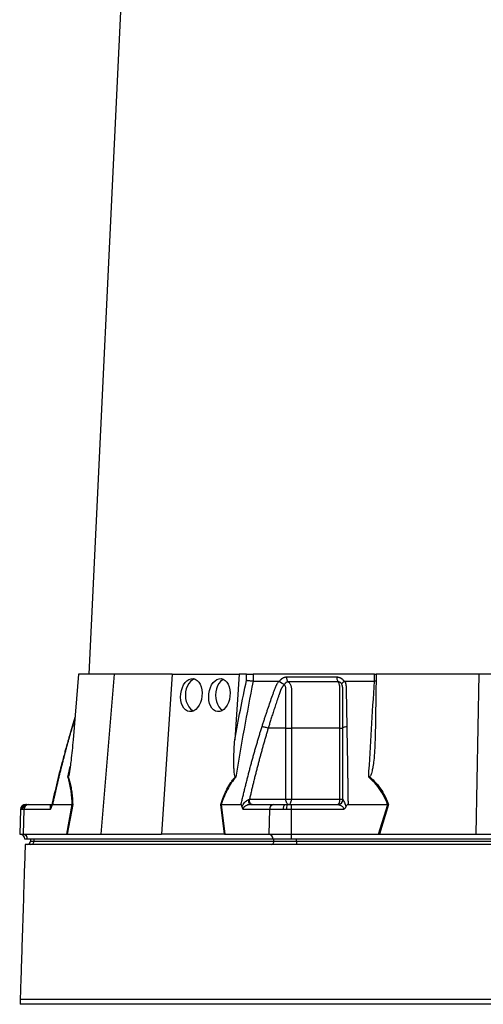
# Model space of a CAD drawing. Extents: x 4372 to 5787, y 2580 to 6388.
# Tile 3 of 7: x 4532 to 5066, y 3350 to 4484. Entities that reach past the tile are written whole.
import ezdxf

# ---------------------------------------------------------------- set-up
doc = ezdxf.new("R2010")
doc.units = 0
doc.header["$LTSCALE"] = 10
doc.header["$MEASUREMENT"] = 0
doc.layers.get('0').update_dxf_attribs({"linetype": 'CONTINUOUS'})

msp = doc.modelspace()

# ---------------------------------------------------------------- linework, layer by layer
at = {"color": 7, "linetype": 'Continuous'}
for p, q in [((4681.7, 5197.2), (4611.1, 3730.5)), ((4599.5, 3730.5), (4593.1, 3654.9)), ((4640.5, 3730.5), (4599.5, 3730.5)), ((4640.5, 3730.5), (4624.9, 3546.5)), ((4707.1, 3730.5), (4640.5, 3730.5)), ((4707.1, 3730.5), (4694.8, 3546.5)), ((4707.1, 3730.5), (4784.3, 3730.5)), ((4784.3, 3730.5), (4779.3, 3654.9)), ((4793.1, 3730.5), (4784.3, 3730.5)), ((4792.9, 3723.4), (4793.1, 3730.5)), ((4800.7, 3730.5), (4800.5, 3722.5)), ((4940.5, 3730.5), (4800.7, 3730.5)), ((4940.5, 3730.5), (4942, 3730.5)), ((4940.5, 3722.5), (4940.5, 3730.5)), ((4942.3, 3730.5), (4941, 3654.9)), ((5060.5, 3730.5), (4942.3, 3730.5)), ((5060.5, 3730.5), (5057.3, 3546.5)), ((5193.8, 3730.5), (5060.5, 3730.5)), ((4831, 3722.2), (4831.1, 3722.5)), ((4905.3, 3722.5), (4905.4, 3722.2)), ((4942.2, 3722.6), (4940.5, 3722.5)), ((4595.3, 3680.7), (4592, 3670.2)), ((4595.2, 3679.8), (4592.3, 3670.4)), ((4592, 3670.2), (4592.3, 3670.4)), ((4838.4, 3668.5), (4817.9, 3668.5)), ((4838.4, 3586.5), (4838.4, 3668.5)), ((4844.7, 3668.5), (4844.7, 3586.5)), ((4900.6, 3586.5), (4900.6, 3668.5)), ((4587.2, 3612), (4589.9, 3624.2)), ((4796.4, 3586.5), (4838.4, 3586.5)), ((4838.4, 3586.5), (4844.7, 3586.5)), ((4844.7, 3586.5), (4900.6, 3586.5)), ((4900.6, 3586.5), (4904, 3586.5)), ((4532.5, 3574.7), (4531.6, 3546.4)), ((4533.2, 3574.7), (4532.5, 3574.7)), ((4534.2, 3574.7), (4533.2, 3574.7)), ((4536.4, 3574.7), (4534.2, 3574.7)), ((4536.4, 3574.7), (4535.6, 3546.4)), ((4566.5, 3574.7), (4536.4, 3574.7)), ((4538.5, 3580.5), (4539.1, 3580.5)), ((4539.1, 3580.5), (4539.9, 3580.5)), ((4539.9, 3580.5), (4541.6, 3580.5)), ((4541.6, 3580.5), (4568.5, 3580.5)), ((4569.4, 3580.5), (4592.2, 3580.5)), ((4585.9, 3546.4), (4592.2, 3580.5)), ((4592.7, 3580.5), (4586.3, 3546.5)), ((4767.5, 3546.5), (4763.2, 3580.5)), ((4763.8, 3580.5), (4786.6, 3580.5)), ((4763.8, 3580.5), (4768.1, 3546.4)), ((4819.3, 3574.7), (4789.2, 3574.7)), ((4797.6, 3580.5), (4824.5, 3580.5)), ((4819.3, 3574.7), (4818.5, 3546.4)), ((4835.5, 3574.7), (4819.3, 3574.7)), ((4824.5, 3580.5), (4837.3, 3580.5)), ((4839.1, 3574.7), (4835.5, 3574.7)), ((4837.3, 3580.5), (4840.2, 3580.5)), ((4844.3, 3574.7), (4839.1, 3574.7)), ((4840.2, 3580.5), (4844.3, 3580.5)), ((4844.3, 3580.5), (4898.1, 3580.5)), ((4904.4, 3574.7), (4844.3, 3574.7)), ((4844.3, 3574.7), (4844.3, 3546.4)), ((4910, 3580.5), (4955.5, 3580.5)), ((4944.9, 3546.4), (4955.6, 3580.5)), ((4956.7, 3580.5), (4946, 3546.5)), ((4955.6, 3580.5), (4955.5, 3580.5)), ((4531.6, 3546.4), (4535.6, 3546.4)), ((4535.6, 3546.4), (4585.9, 3546.4)), ((4540.6, 3540.5), (4537.4, 3540.5)), ((4823.5, 3540.5), (4540.6, 3540.5)), ((4544.1, 3540.5), (4544.1, 3538.5)), ((4544.1, 3538.5), (4548.1, 3538.5)), ((4548.1, 3538.5), (4548.1, 3540.5)), ((4548.1, 3538.5), (4824.6, 3538.5)), ((4586.6, 3546.5), (4624.9, 3546.5)), ((4624.9, 3546.5), (4694.8, 3546.5)), ((4767.1, 3546.5), (4694.8, 3546.5)), ((4768.1, 3546.4), (4818.5, 3546.4)), ((4818.5, 3546.4), (4844.3, 3546.4)), ((4844.3, 3540.5), (4823.5, 3540.5)), ((4824.6, 3538.5), (4824.6, 3540.5)), ((4824.6, 3538.5), (4850.6, 3538.5)), ((4844.3, 3546.4), (4944.9, 3546.4)), ((4844.3, 3546.4), (4844.3, 3540.5)), ((5410.1, 3540.5), (4844.3, 3540.5)), ((4850.6, 3538.5), (4850.6, 3540.5)), ((4850.6, 3538.5), (5403.7, 3538.5)), ((4850.6, 3538.5), (4850.6, 3534.5)), ((4946.6, 3546.5), (5057.3, 3546.5)), ((5057.3, 3546.5), (5197.1, 3546.5)), ((4532.2, 3356.5), (4532.2, 3350.5)), ((5722.2, 3350.5), (4532.2, 3350.5))]:
    msp.add_line(p, q, dxfattribs=at)
at = {"color": 7, "linetype": 'Continuous', "flags": 128}
for points in [[(4733.1, 3725.1), (4730.7, 3724), (4728.4, 3722.2), (4726.4, 3719.9), (4724.8, 3717), (4723.5, 3713.7), (4722.8, 3710.2), (4722.5, 3706.5), (4722.8, 3702.7), (4723.5, 3699.2), (4724.8, 3695.9), (4726.4, 3693), (4728.4, 3690.7), (4730.7, 3688.9), (4731.9, 3688.3)], [(4766.5, 3724.6), (4765.4, 3724), (4763.1, 3722.2), (4761.1, 3719.9), (4759.5, 3717), (4758.3, 3713.7), (4757.5, 3710.2), (4757.3, 3706.5), (4757.5, 3702.7), (4758.3, 3699.2), (4759.5, 3695.9), (4761.1, 3693), (4763.1, 3690.7), (4765.3, 3689)], [(4797.6, 3580.5), (4797.2, 3580.6), (4796.8, 3580.9), (4796.4, 3581.4), (4796.1, 3582.1), (4795.8, 3583), (4795.6, 3584), (4795.5, 3585.1), (4795.4, 3586.2)], [(4841.4, 3580.5), (4840.8, 3580.6), (4840.2, 3580.9), (4839.7, 3581.5), (4839.3, 3582.2), (4838.9, 3583.1), (4838.6, 3584.2), (4838.4, 3585.3), (4838.4, 3586.5)], [(4841.4, 3580.5), (4842, 3580.6), (4842.7, 3580.9), (4843.2, 3581.5), (4843.7, 3582.2), (4844.1, 3583.1), (4844.4, 3584.2), (4844.6, 3585.3), (4844.7, 3586.5)], [(4898, 3580.5), (4898.5, 3580.6), (4899, 3580.9), (4899.5, 3581.5), (4899.9, 3582.2), (4900.2, 3583.1), (4900.4, 3584.2), (4900.6, 3585.3), (4900.6, 3586.5)], [(4835.5, 3574.7), (4835.6, 3575.8), (4835.7, 3576.9), (4835.8, 3577.9), (4836.1, 3578.8), (4836.3, 3579.5), (4836.6, 3580), (4837, 3580.3), (4837.3, 3580.5)]]:
    msp.add_lwpolyline(points, dxfattribs=at)
at = {"color": 7, "linetype": 'Continuous'}
for centre, radius, start, end in [((4898.1, 3586.4), 5.96, 270.3276, 358.029), ((4538.5, 3574.5), 6, 90, 178), ((4539.1, 3574.5), 5.93, 90.6453, 178.69), ((4540.1, 3574.6), 5.82, 91.7011, 179.7557), ((4542, 3574.9), 5.61, 94.2201, 182.0086), ((4824.9, 3574.9), 5.61, 94.2203, 182.0084), ((4847.9, 3576), 8.92, 150.2422, 188.7866), ((4531.4, 3540.5), 6, 0, 88), ((4534.9, 3540.8), 5.68, 356.3896, 83.4229), ((4540.1, 3538.5), 4, 270, 0), ((4544.3, 3538.2), 3.76, 274.4024, 3.8109), ((4817.8, 3540.8), 5.68, 356.3895, 83.4227), ((4820.9, 3538.2), 3.76, 274.4021, 3.8112)]:
    msp.add_arc(centre, radius, start, end, dxfattribs=at)
for centre in [(4729.4, 3706.5), (4761.7, 3706.5)]:
    msp.add_ellipse(centre, major_axis=(2.1, 19), ratio=0.640333, dxfattribs=at)
for centre, major_axis, ratio, start_param, end_param in [((4585, 3540.5), (11.8, 1), 0.499165, 1.397246, 1.415452), ((4768.6, 3540.5), (22.2, -0.4), 0.269565, 1.627237, 1.645443), ((4943.6, 3540.5), (34, 0.6), 0.175535, 1.477584, 1.49579)]:
    msp.add_ellipse(centre, major_axis=major_axis, ratio=ratio, start_param=start_param, end_param=end_param, dxfattribs=at)
for points, knots in [([(4793.1, 3730.5), (4793.6, 3730.5), (4794.2, 3730.5), (4795.5, 3730.5), (4796.2, 3730.5), (4797.2, 3730.5), (4797.6, 3730.5), (4798.2, 3730.5), (4798.6, 3730.5), (4799.5, 3730.5), (4800.1, 3730.5), (4800.7, 3730.5)], [0, 0, 0, 0, 0.25, 0.25, 0.5, 0.5, 0.625, 0.625, 0.75, 0.75, 1, 1, 1, 1]), ([(4800.5, 3722.5), (4796.9, 3704.2), (4793.4, 3685.8), (4786.8, 3649), (4783.6, 3630.5), (4780.6, 3612)], [0, 0, 0, 0, 0.5, 0.5, 1, 1, 1, 1]), ([(4800.5, 3722.5), (4799.9, 3722.5), (4799.3, 3722.5), (4798, 3722.6), (4797.3, 3722.7), (4796.3, 3722.8), (4796, 3722.9), (4795.3, 3722.9), (4795, 3723), (4794.3, 3723.1), (4794, 3723.1), (4793.4, 3723.2), (4793.1, 3723.3), (4792.9, 3723.4)], [0, 0, 0, 0, 0.25, 0.25, 0.5, 0.5, 0.625, 0.625, 0.75, 0.75, 0.875, 0.875, 1, 1, 1, 1]), ([(4810.9, 3670.4), (4811.3, 3671.7), (4812.2, 3674.5), (4813.5, 3678.6), (4814.9, 3682.7), (4816.2, 3686.7), (4818, 3692), (4820.2, 3698.3), (4822.4, 3704.7), (4824.2, 3709.7), (4825.3, 3712.7), (4826.1, 3714.8), (4826.6, 3716), (4827, 3717), (4827.5, 3718), (4828, 3719.1), (4828.7, 3720.2), (4829.4, 3721.3), (4829.9, 3722.1), (4830.1, 3722.5)], [0, 0, 0, 0, 0.077777, 0.1552, 0.232272, 0.308995, 0.385372, 0.530526, 0.674474, 0.747423, 0.819615, 0.846383, 0.869761, 0.889755, 0.906383, 0.929523, 0.9528, 0.976272, 1, 1, 1, 1]), ([(4830.1, 3722.5), (4830.2, 3722.5), (4830.3, 3722.4), (4830.5, 3722.4), (4830.7, 3722.4), (4830.8, 3722.3), (4830.9, 3722.2), (4831, 3722.2)], [0, 0, 0, 0, 0.212576, 0.416535, 0.614103, 0.807726, 1, 1, 1, 1]), ([(4831, 3722.2), (4831, 3722.1), (4831.2, 3722), (4831.4, 3721.8), (4831.7, 3721.7), (4831.9, 3721.5), (4832.2, 3721.3), (4832.4, 3721.2), (4832.7, 3721), (4832.9, 3720.8), (4833.3, 3720.6), (4833.7, 3720.3), (4834.3, 3720), (4834.8, 3719.7), (4835.3, 3719.5), (4835.7, 3719.2), (4836, 3719.1), (4836.2, 3718.9), (4836.4, 3718.8), (4836.4, 3718.7), (4836.5, 3718.6)], [0, 0, 0, 0, 0.048652, 0.096489, 0.14339, 0.189242, 0.233941, 0.277392, 0.319512, 0.360225, 0.399465, 0.506174, 0.603082, 0.689684, 0.765815, 0.831582, 0.887296, 0.933441, 0.970686, 1, 1, 1, 1]), ([(4831.1, 3722.5), (4831.2, 3722.6), (4831.3, 3722.9), (4831.6, 3723.2), (4831.9, 3723.6), (4832.1, 3724), (4832.4, 3724.3), (4832.7, 3724.6), (4833, 3724.9), (4833.3, 3725.2), (4833.7, 3725.5), (4834, 3725.7), (4834.4, 3726), (4834.7, 3726.2), (4835.2, 3726.5), (4835.8, 3726.8), (4836.6, 3727.1), (4837.4, 3727.3), (4838.2, 3727.4), (4838.7, 3727.4), (4839, 3727.4)], [0, 0, 0, 0, 0.044249, 0.088103, 0.131644, 0.174954, 0.21812, 0.261226, 0.304357, 0.347601, 0.391041, 0.434763, 0.478847, 0.523375, 0.568424, 0.654803, 0.740537, 0.826241, 0.912528, 1, 1, 1, 1]), ([(4841, 3721.7), (4840.9, 3721.7), (4840.7, 3721.7), (4840.4, 3721.7), (4840.1, 3721.6), (4839.8, 3721.6), (4839.5, 3721.5), (4839.3, 3721.4), (4839, 3721.3), (4838.6, 3721), (4838.1, 3720.7), (4837.6, 3720.2), (4837.2, 3719.8), (4836.9, 3719.3), (4836.7, 3719), (4836.6, 3718.7), (4836.5, 3718.6)], [0, 0, 0, 0, 0.053313, 0.106595, 0.159871, 0.213166, 0.266505, 0.319913, 0.373415, 0.427036, 0.56447, 0.685213, 0.789238, 0.876442, 0.946711, 1, 1, 1, 1]), ([(4839, 3727.4), (4839, 3726.8), (4839, 3726.2), (4839.2, 3725.1), (4839.3, 3724.5), (4839.7, 3723.5), (4839.9, 3723), (4840.4, 3722.2), (4840.7, 3721.9), (4841, 3721.7)], [0, 0, 0, 0, 0.25, 0.25, 0.5, 0.5, 0.75, 0.75, 1, 1, 1, 1]), ([(4898.5, 3721.7), (4896.2, 3721.7), (4891.3, 3721.7), (4884.2, 3721.7), (4876.8, 3721.7), (4871.8, 3721.7), (4866.6, 3721.7), (4861.7, 3721.7), (4854.5, 3721.7), (4847.7, 3721.7), (4843.1, 3721.7), (4841, 3721.7)], [0.7589111, 0.7589111, 0.7589111, 0.7589111, 0.7820302, 0.8131687, 0.8443073, 0.8754458, 0.8754458, 0.9065844, 0.9377229, 0.9688615, 0.9919807, 0.9919807, 0.9919807, 0.9919807]), ([(4841, 3721.7), (4841.3, 3721.4), (4841.7, 3721.2), (4842.3, 3720.5), (4842.6, 3720.2), (4843.1, 3719.4), (4843.3, 3719), (4843.8, 3718), (4843.9, 3717.5), (4844.2, 3716.5), (4844.4, 3716), (4844.6, 3714.9), (4844.6, 3714.3), (4844.7, 3713.4), (4844.7, 3713.1), (4844.7, 3712.6), (4844.7, 3712.3), (4844.7, 3711.4), (4844.7, 3706.2), (4844.7, 3701), (4844.7, 3687), (4844.7, 3677.7), (4844.7, 3668.5)], [0, 0, 0, 0, 0.03125, 0.03125, 0.0625, 0.0625, 0.09375, 0.09375, 0.125, 0.125, 0.15625, 0.15625, 0.1875, 0.1875, 0.203125, 0.203125, 0.21875, 0.21875, 0.25, 0.5, 0.5, 1, 1, 1, 1]), ([(4896.9, 3727.4), (4897.1, 3727.4), (4897.4, 3727.4), (4897.8, 3727.4), (4898.2, 3727.3), (4898.6, 3727.2), (4899.1, 3727.2), (4899.5, 3727), (4899.9, 3726.9), (4900.3, 3726.8), (4900.7, 3726.6), (4901.2, 3726.4), (4901.8, 3726), (4902.5, 3725.6), (4903.2, 3725.1), (4903.8, 3724.5), (4904.3, 3723.9), (4904.8, 3723.2), (4905.1, 3722.7), (4905.3, 3722.5)], [0, 0, 0, 0, 0.043919, 0.087472, 0.13073, 0.173768, 0.216664, 0.259492, 0.30233, 0.345255, 0.388344, 0.431671, 0.51489, 0.596546, 0.677156, 0.757259, 0.837405, 0.91814, 1, 1, 1, 1]), ([(4896.9, 3727.4), (4896.9, 3726.8), (4896.9, 3726.2), (4897.1, 3725.1), (4897.2, 3724.5), (4897.5, 3723.5), (4897.7, 3723), (4898.1, 3722.2), (4898.3, 3721.9), (4898.5, 3721.7)], [0, 0, 0, 0, 0.25, 0.25, 0.5, 0.5, 0.75, 0.75, 1, 1, 1, 1]), ([(4903, 3718.6), (4902.9, 3718.7), (4902.9, 3718.9), (4902.7, 3719.1), (4902.6, 3719.4), (4902.3, 3719.8), (4902.1, 3720.1), (4901.7, 3720.5), (4901.3, 3720.8), (4900.8, 3721.1), (4900.3, 3721.4), (4899.7, 3721.6), (4899.1, 3721.7), (4898.7, 3721.7), (4898.5, 3721.7)], [0, 0, 0, 0, 0.038504, 0.086514, 0.144034, 0.211029, 0.287449, 0.37325, 0.468405, 0.572922, 0.680036, 0.786786, 0.893373, 1, 1, 1, 1]), ([(4900.6, 3668.5), (4900.6, 3677.7), (4900.6, 3687), (4900.6, 3701), (4900.6, 3706.2), (4900.6, 3711.4), (4900.6, 3712.3), (4900.6, 3712.6), (4900.6, 3713.1), (4900.6, 3713.4), (4900.6, 3714.3), (4900.6, 3714.9), (4900.4, 3716), (4900.4, 3716.5), (4900.2, 3717.5), (4900.1, 3718), (4899.8, 3719), (4899.7, 3719.4), (4899.4, 3720.2), (4899.2, 3720.5), (4898.9, 3721.2), (4898.7, 3721.4), (4898.5, 3721.7)], [0, 0, 0, 0, 0.5, 0.5, 0.75, 0.78125, 0.78125, 0.796875, 0.796875, 0.8125, 0.8125, 0.84375, 0.84375, 0.875, 0.875, 0.90625, 0.90625, 0.9375, 0.9375, 0.96875, 0.96875, 1, 1, 1, 1]), ([(4903, 3718.7), (4903, 3718.7), (4902.9, 3718.7), (4902.9, 3718.8), (4902.9, 3718.9), (4902.9, 3719), (4902.9, 3719.1), (4902.9, 3719.2), (4902.9, 3719.3), (4902.9, 3719.4), (4902.9, 3719.6), (4903, 3719.8), (4903.1, 3719.9), (4903.2, 3720.1), (4903.4, 3720.4), (4903.6, 3720.6), (4903.8, 3720.9), (4904.1, 3721.2), (4904.5, 3721.5), (4905, 3721.8), (4905.3, 3722.1), (4905.4, 3722.2)], [0, 0, 0, 0, 0.017248, 0.037456, 0.060913, 0.087838, 0.118407, 0.152763, 0.191026, 0.233291, 0.279627, 0.330072, 0.384627, 0.443251, 0.505852, 0.572276, 0.648655, 0.730209, 0.816408, 0.906598, 1, 1, 1, 1]), ([(4905.4, 3722.2), (4905.5, 3722.2), (4905.6, 3722.3), (4905.7, 3722.3), (4905.9, 3722.4), (4906, 3722.4), (4906.2, 3722.4), (4906.3, 3722.5), (4906.4, 3722.5)], [0, 0, 0, 0, 0.160202, 0.321039, 0.484027, 0.650625, 0.822199, 1, 1, 1, 1]), ([(4906.4, 3722.5), (4906.5, 3722.2), (4906.6, 3721.8), (4906.8, 3721.2), (4907, 3720.6), (4907.1, 3719.9), (4907.3, 3719.3), (4907.4, 3718.6), (4907.5, 3718), (4907.6, 3717.3), (4907.7, 3716.5), (4907.7, 3715.3), (4907.8, 3713.6), (4907.8, 3711.5), (4907.8, 3709.1), (4907.9, 3705.1), (4908, 3699.4), (4908.1, 3692.2), (4908.3, 3685), (4908.4, 3677.7), (4908.5, 3672.8), (4908.5, 3670.4)], [0, 0, 0, 0, 0.0134228, 0.0267382, 0.0399565, 0.0530881, 0.0661437, 0.0791341, 0.0920702, 0.1049632, 0.1178244, 0.141662, 0.1728313, 0.2170572, 0.2634912, 0.3121266, 0.4491557, 0.58733, 0.7237611, 0.8613131, 1, 1, 1, 1]), ([(4933.7, 3612), (4934.7, 3630.5), (4935.8, 3649), (4938.1, 3685.8), (4939.2, 3704.2), (4940.4, 3722.5)], [0, 0, 0, 0, 0.5, 0.5, 1, 1, 1, 1]), ([(4836.2, 3718.4), (4836.1, 3718.3), (4835.9, 3718), (4835.5, 3717.5), (4835.1, 3717.1), (4834.8, 3716.7), (4834.5, 3716.2), (4834.2, 3715.8), (4833.9, 3715.4), (4833.6, 3714.9), (4833.4, 3714.5), (4833.2, 3714.1), (4832.9, 3713.7), (4832.7, 3713.2), (4832.5, 3712.7), (4832.3, 3712.2), (4832, 3711.5), (4831.8, 3710.8), (4831.6, 3710.2), (4831.4, 3709.6), (4831.2, 3709.1), (4831.1, 3708.7), (4830.8, 3708), (4830.6, 3707.3), (4830, 3705.6), (4829.1, 3703.1), (4828, 3699.9), (4827, 3696.8), (4825.7, 3692.9), (4824.1, 3688.1), (4822.3, 3682.6), (4820.7, 3677.5), (4819.3, 3672.9), (4818.4, 3669.9), (4817.9, 3668.5)], [0, 0, 0, 0, 0.010662, 0.021198, 0.031594, 0.041839, 0.051919, 0.061821, 0.071533, 0.08104, 0.09033, 0.099392, 0.108213, 0.116783, 0.125091, 0.138719, 0.152205, 0.165558, 0.178786, 0.1919, 0.198167, 0.207477, 0.219813, 0.235151, 0.25346, 0.319418, 0.382864, 0.443812, 0.502275, 0.618272, 0.726011, 0.825493, 0.916782, 1, 1, 1, 1]), ([(4838.4, 3668.5), (4838.4, 3676.9), (4838.4, 3685.4), (4838.4, 3698.1), (4838.4, 3703.3), (4838.4, 3709.2), (4838.4, 3711), (4838.4, 3711.8), (4838.4, 3712.3), (4838.4, 3712.6), (4838.4, 3713.4), (4838.3, 3713.9), (4838.2, 3714.9), (4838.1, 3715.4), (4837.8, 3716.4), (4837.6, 3716.8), (4837.3, 3717.4), (4837.1, 3717.6), (4836.8, 3718), (4836.7, 3718.1), (4836.5, 3718.2)], [0, 0, 0, 0, 0.5, 0.5, 0.75, 0.8125, 0.84375, 0.859375, 0.859375, 0.875, 0.875, 0.90625, 0.90625, 0.9375, 0.9375, 0.96875, 0.96875, 0.984375, 0.984375, 1, 1, 1, 1]), ([(4904, 3668.5), (4904, 3670.9), (4904, 3676.2), (4904, 3684.6), (4904, 3691.6), (4904, 3696.8), (4904, 3699.9), (4904, 3703.1), (4904, 3705.6), (4904, 3707.4), (4904, 3708.5), (4904, 3709.6), (4904, 3710.7), (4904, 3711.7), (4904, 3712.6), (4904, 3713.2), (4903.9, 3713.7), (4903.9, 3714.2), (4903.9, 3714.7), (4903.8, 3715.2), (4903.7, 3715.7), (4903.6, 3716.2), (4903.5, 3716.8), (4903.4, 3717.3), (4903.2, 3717.9), (4903.1, 3718.2), (4903.1, 3718.4)], [0, 0, 0, 0, 0.1430849, 0.3087961, 0.4974272, 0.5558348, 0.6167425, 0.6801666, 0.746121, 0.7674049, 0.7887232, 0.8100742, 0.8314556, 0.8528654, 0.8743009, 0.8830022, 0.8923359, 0.9022824, 0.9128154, 0.9239043, 0.9355143, 0.9476077, 0.9601447, 0.9730839, 0.986383, 1, 1, 1, 1]), ([(4592, 3670.2), (4591, 3666.7), (4589.1, 3660.4), (4586.7, 3652), (4584.9, 3645.5), (4583.6, 3640.9), (4582.6, 3637.1), (4581.4, 3632.6), (4579.6, 3626.1), (4577.3, 3617.1), (4574.5, 3605.8), (4571.4, 3592.7), (4569.3, 3583.3), (4568.2, 3578.5)], [0, 0, 0, 0, 0.114972, 0.208016, 0.279155, 0.328403, 0.359855, 0.402611, 0.476354, 0.574573, 0.697271, 0.844439, 1, 1, 1, 1]), ([(4592.3, 3670.4), (4591.9, 3669), (4591.1, 3666.3), (4589.9, 3662.3), (4588.7, 3658.2), (4587.6, 3654.1), (4586.4, 3650), (4585.3, 3645.9), (4584.2, 3641.7), (4583.1, 3637.5), (4582, 3633.2), (4580.9, 3629), (4579.8, 3624.7), (4578.7, 3620.4), (4577.6, 3616.1), (4576.6, 3611.7), (4575.5, 3607.3), (4574.5, 3602.9), (4573.5, 3598.5), (4572.4, 3594), (4571.4, 3589.5), (4570.4, 3585), (4569.8, 3582), (4569.4, 3580.5)], [0, 0, 0, 0, 0.045336, 0.090894, 0.136674, 0.182678, 0.228907, 0.275362, 0.322044, 0.368954, 0.416093, 0.463462, 0.511063, 0.558896, 0.606962, 0.655262, 0.703798, 0.752569, 0.801578, 0.850824, 0.900309, 0.950034, 1, 1, 1, 1]), ([(4786.6, 3580.5), (4787, 3582.1), (4787.8, 3585.5), (4789, 3590.5), (4790.2, 3595.4), (4791.4, 3600.3), (4792.6, 3605.2), (4793.8, 3610.1), (4795.1, 3614.9), (4796.3, 3619.7), (4797.6, 3624.5), (4798.8, 3629.2), (4800.1, 3633.9), (4801.4, 3638.6), (4802.7, 3643.2), (4804.1, 3647.8), (4805.4, 3652.4), (4806.8, 3656.9), (4808.1, 3661.4), (4809.5, 3665.9), (4810.4, 3668.9), (4810.9, 3670.4)], [0, 0, 0, 0, 0.055211, 0.110128, 0.164753, 0.219086, 0.273129, 0.326884, 0.38035, 0.43353, 0.486425, 0.539036, 0.591365, 0.643413, 0.695181, 0.746671, 0.797884, 0.848822, 0.899487, 0.949879, 1, 1, 1, 1]), ([(4817.9, 3668.5), (4817.5, 3667), (4816.7, 3664.2), (4815.4, 3659.9), (4814.1, 3655.5), (4812.9, 3651.2), (4811.6, 3646.8), (4810.4, 3642.3), (4809.2, 3637.9), (4808, 3633.4), (4806.8, 3628.8), (4805.6, 3624.3), (4804.4, 3619.7), (4803.2, 3615), (4802, 3610.3), (4800.9, 3605.6), (4799.7, 3600.9), (4798.6, 3596.1), (4797.5, 3591.3), (4796.7, 3588.1), (4796.4, 3586.5)], [0, 0, 0, 0, 0.052635, 0.105608, 0.158921, 0.212573, 0.266566, 0.320902, 0.37558, 0.430604, 0.485973, 0.541688, 0.597751, 0.654162, 0.710923, 0.768034, 0.825496, 0.883311, 0.941478, 1, 1, 1, 1]), ([(4810.9, 3670.4), (4811.3, 3670.3), (4811.8, 3670.2), (4813, 3670), (4813.6, 3669.9), (4814.9, 3669.5), (4815.6, 3669.3), (4816.9, 3668.9), (4817.4, 3668.7), (4817.9, 3668.5)], [0, 0, 0, 0, 0.25, 0.25, 0.5, 0.5, 0.75, 0.75, 1, 1, 1, 1]), ([(4838.4, 3668.5), (4839.3, 3668.5), (4840.5, 3668.5), (4842.7, 3668.5), (4843.8, 3668.5), (4844.7, 3668.5)], [0, 0, 0, 0, 0.5, 0.5, 1, 1, 1, 1]), ([(4900.6, 3668.5), (4901.6, 3668.5), (4902.5, 3668.5), (4903.7, 3668.5), (4904, 3668.5), (4904, 3668.5)], [0, 0, 0, 0, 0.5, 0.5, 1, 1, 1, 1]), ([(4904, 3668.5), (4904, 3668.7), (4904.1, 3668.9), (4904.5, 3669.3), (4904.8, 3669.5), (4905.7, 3669.9), (4906.2, 3670), (4907.3, 3670.2), (4907.9, 3670.3), (4908.5, 3670.4)], [0, 0, 0, 0, 0.25, 0.25, 0.5, 0.5, 0.75, 0.75, 1, 1, 1, 1]), ([(4904, 3586.5), (4904, 3588.2), (4904, 3591.6), (4904, 3596.7), (4904, 3601.7), (4904, 3606.7), (4904, 3611.7), (4904, 3616.7), (4904, 3621.6), (4904, 3626.4), (4904, 3631.2), (4904, 3636), (4904, 3640.8), (4904, 3645.5), (4904, 3650.1), (4904, 3654.8), (4904, 3659.4), (4904, 3663.9), (4904, 3666.9), (4904, 3668.5)], [0, 0, 0, 0, 0.061953, 0.123509, 0.18467, 0.245435, 0.305808, 0.365787, 0.425376, 0.484574, 0.543383, 0.601804, 0.659839, 0.717488, 0.774754, 0.831636, 0.888137, 0.944258, 1, 1, 1, 1]), ([(4908.5, 3670.4), (4908.6, 3669), (4908.6, 3666.3), (4908.7, 3662.3), (4908.7, 3658.2), (4908.8, 3654.1), (4908.9, 3650), (4909, 3645.9), (4909, 3641.7), (4909.1, 3637.5), (4909.2, 3633.2), (4909.2, 3629), (4909.3, 3624.7), (4909.4, 3620.4), (4909.4, 3616.1), (4909.5, 3611.7), (4909.6, 3607.3), (4909.6, 3602.9), (4909.7, 3598.5), (4909.8, 3594), (4909.8, 3589.5), (4909.9, 3585), (4909.9, 3582), (4910, 3580.5)], [0, 0, 0, 0, 0.045336, 0.090894, 0.136674, 0.182678, 0.228907, 0.275362, 0.322044, 0.368954, 0.416093, 0.463462, 0.511063, 0.558896, 0.606962, 0.655262, 0.703798, 0.752569, 0.801578, 0.850824, 0.900309, 0.950034, 1, 1, 1, 1]), ([(4593.1, 3654.9), (4592.8, 3650.9), (4592.1, 3643), (4590.9, 3632.7), (4590, 3624.8), (4589.2, 3619.8), (4588.7, 3616.6), (4588.3, 3614.5), (4587.9, 3613), (4587.7, 3612.6), (4587.6, 3612.4)], [0, 0, 0, 0, 0.276314, 0.544227, 0.717559, 0.828271, 0.898432, 0.942707, 0.987325, 1, 1, 1, 1]), ([(4780, 3612.4), (4779.9, 3612.5), (4779.8, 3612.7), (4779.6, 3613.1), (4779.6, 3613.2), (4779.4, 3613.8), (4779.3, 3614.2), (4779.1, 3615.5), (4779, 3616.4), (4778.8, 3618.1), (4778.7, 3619), (4778.6, 3620.8), (4778.5, 3621.7), (4778.4, 3624.3), (4778.4, 3626.1), (4778.4, 3629.7), (4778.4, 3631.5), (4778.4, 3636.9), (4778.5, 3640.4), (4778.8, 3647.7), (4779, 3651.3), (4779.3, 3654.9)], [0, 0, 0, 0, 0.015625, 0.015625, 0.03125, 0.03125, 0.0625, 0.0625, 0.125, 0.125, 0.1875, 0.1875, 0.25, 0.25, 0.375, 0.375, 0.5, 0.5, 0.75, 0.75, 1, 1, 1, 1]), ([(4941, 3654.9), (4940.9, 3650.9), (4940.6, 3643), (4939.8, 3632.7), (4938.7, 3624.8), (4937.8, 3619.8), (4937, 3616.6), (4936.2, 3614.5), (4935.6, 3613), (4934.9, 3612.6), (4934.7, 3612.4)], [0, 0, 0, 0, 0.2763141, 0.5442272, 0.7175585, 0.8282715, 0.8984326, 0.9427069, 0.9873255, 1, 1, 1, 1]), ([(4592.2, 3580.5), (4592.1, 3583.5), (4591.9, 3586.5), (4591.4, 3590.9), (4591.3, 3592.3), (4591, 3595.1), (4590.8, 3596.5), (4590.1, 3600.5), (4589.7, 3603.1), (4588.5, 3607.8), (4587.9, 3610), (4587.2, 3612)], [0, 0, 0, 0, 0.25, 0.25, 0.375, 0.375, 0.5, 0.5, 0.75, 0.75, 1, 1, 1, 1]), ([(4587.6, 3612.4), (4588.1, 3610.8), (4589.2, 3607.5), (4590.5, 3601.6), (4591.5, 3594.9), (4592.3, 3587.9), (4592.6, 3583), (4592.7, 3580.5)], [0, 0, 0, 0, 0.187636, 0.39078, 0.596856, 0.797667, 1, 1, 1, 1]), ([(4763.2, 3580.5), (4764.2, 3583.6), (4765.3, 3586.6), (4767.1, 3591), (4767.7, 3592.4), (4769, 3595.3), (4769.6, 3596.7), (4771.7, 3600.7), (4773.2, 3603.3), (4775.7, 3606.9), (4776.5, 3608.1), (4778.2, 3610.4), (4779.1, 3611.4), (4780, 3612.4)], [0, 0, 0, 0, 0.25, 0.25, 0.375, 0.375, 0.5, 0.5, 0.75, 0.75, 0.875, 0.875, 1, 1, 1, 1]), ([(4780.6, 3612), (4778.8, 3610), (4777, 3607.8), (4773.8, 3603.1), (4772.4, 3600.5), (4770.3, 3596.5), (4769.6, 3595.1), (4768.3, 3592.3), (4767.7, 3590.9), (4765.9, 3586.5), (4764.8, 3583.5), (4763.8, 3580.5)], [0, 0, 0, 0, 0.25, 0.25, 0.5, 0.5, 0.625, 0.625, 0.75, 0.75, 1, 1, 1, 1]), ([(4934.7, 3612.4), (4934.4, 3612.3), (4934.1, 3612.1), (4933.7, 3612), (4933.7, 3612)], [0, 0, 0, 0, 0.977857, 1, 1, 1, 1]), ([(4955.5, 3580.5), (4955.1, 3581.6), (4953.2, 3586.4), (4949.2, 3594.4), (4942.6, 3604.1), (4936.7, 3609.3), (4933.7, 3612)], [0, 0, 0, 0, 0.096828, 0.393237, 0.691583, 1, 1, 1, 1]), ([(4934.7, 3612.4), (4936.6, 3610.8), (4940.5, 3607.5), (4945.5, 3601.5), (4950.7, 3593.9), (4954.2, 3586.7), (4956.2, 3581.8), (4956.7, 3580.5)], [0, 0, 0, 0, 0.187656, 0.392219, 0.596888, 0.89333, 1, 1, 1, 1]), ([(4787.9, 3577.6), (4788.2, 3578.6), (4788.6, 3579.5), (4789.6, 3581.2), (4790.2, 3582), (4791.4, 3583.5), (4792.1, 3584.2), (4793.3, 3585.1), (4793.7, 3585.4), (4794.5, 3585.9), (4795, 3586.1), (4795.4, 3586.2)], [0, 0, 0, 0, 0.25, 0.25, 0.5, 0.5, 0.75, 0.75, 0.875, 0.875, 1, 1, 1, 1]), ([(4799.4, 3580.5), (4799, 3580.5), (4798.6, 3580.6), (4797.8, 3581.2), (4797.5, 3581.7), (4797, 3582.8), (4796.7, 3583.4), (4796.4, 3584.9), (4796.4, 3585.7), (4796.4, 3586.5)], [0, 0, 0, 0, 0.25, 0.25, 0.5, 0.5, 0.75, 0.75, 1, 1, 1, 1]), ([(4898, 3580.5), (4898.8, 3580.5), (4899.5, 3580.6), (4901, 3581.2), (4901.7, 3581.7), (4902.8, 3582.8), (4903.2, 3583.4), (4903.8, 3584.9), (4904, 3585.7), (4904, 3586.5)], [0, 0, 0, 0, 0.25, 0.25, 0.5, 0.5, 0.75, 0.75, 1, 1, 1, 1]), ([(4904, 3586.2), (4904.1, 3586.1), (4904.2, 3585.9), (4904.5, 3585.4), (4904.6, 3585.1), (4905.1, 3584.2), (4905.4, 3583.5), (4906.1, 3582), (4906.4, 3581.2), (4907, 3579.5), (4907.2, 3578.6), (4907.3, 3577.6)], [0, 0, 0, 0, 0.125, 0.125, 0.25, 0.25, 0.5, 0.5, 0.75, 0.75, 1, 1, 1, 1]), ([(4566.5, 3574.7), (4566.6, 3574.9), (4566.6, 3575.1), (4566.8, 3575.5), (4566.9, 3575.8), (4567, 3576.3), (4567, 3576.5), (4567, 3576.9), (4567, 3577.1), (4567, 3577.6), (4567, 3577.9), (4567, 3578.4), (4566.9, 3578.6), (4567, 3579.3), (4567, 3579.6), (4567.4, 3580.1), (4567.5, 3580.2), (4567.8, 3580.3), (4567.9, 3580.4), (4568.2, 3580.4), (4568.4, 3580.5), (4568.5, 3580.5)], [0, 0, 0, 0, 0.0625, 0.0625, 0.125, 0.125, 0.1875, 0.1875, 0.25, 0.25, 0.375, 0.375, 0.5, 0.5, 0.75, 0.75, 0.875, 0.875, 0.9375, 0.9375, 1, 1, 1, 1]), ([(4568, 3577.6), (4568, 3577.3), (4567.9, 3577), (4567.6, 3576.4), (4567.5, 3576.1), (4567.3, 3575.6), (4567.1, 3575.4), (4566.8, 3575), (4566.6, 3574.8), (4566.5, 3574.7)], [0, 0, 0, 0, 0.25, 0.25, 0.5, 0.5, 0.75, 0.75, 1, 1, 1, 1]), ([(4569.4, 3580.5), (4569.3, 3580.5), (4569.1, 3580.3), (4568.8, 3579.9), (4568.7, 3579.7), (4568.5, 3579.1), (4568.4, 3578.8), (4568.2, 3578.2), (4568.1, 3577.9), (4568, 3577.6)], [0, 0, 0, 0, 0.25, 0.25, 0.5, 0.5, 0.75, 0.75, 1, 1, 1, 1]), ([(4568.4, 3579.1), (4568.3, 3578.8), (4568.2, 3578.3), (4568.1, 3577.8), (4568, 3577.6)], [0, 0, 0, 0, 0.669178, 1, 1, 1, 1]), ([(4592.7, 3580.5), (4592.7, 3580.5), (4592.6, 3580.5), (4592.4, 3580.5), (4592.2, 3580.5)], [0, 0, 0, 0, 0.023776, 1, 1, 1, 1]), ([(4787.9, 3577.6), (4787.7, 3578.2), (4787.6, 3578.8), (4787.3, 3579.6), (4787.2, 3579.9), (4787, 3580.2), (4787, 3580.3), (4786.8, 3580.4), (4786.7, 3580.4), (4786.6, 3580.5)], [0, 0, 0, 0, 0.5, 0.5, 0.75, 0.75, 0.875, 0.875, 1, 1, 1, 1]), ([(4787.9, 3577.6), (4787.9, 3577.3), (4788, 3577), (4788.2, 3576.4), (4788.3, 3576.1), (4788.5, 3575.6), (4788.7, 3575.4), (4788.9, 3575), (4789.1, 3574.8), (4789.2, 3574.7)], [0, 0, 0, 0, 0.25, 0.25, 0.5, 0.5, 0.75, 0.75, 1, 1, 1, 1]), ([(4797.6, 3580.5), (4797.1, 3580.5), (4796.6, 3580.4), (4795.6, 3580.2), (4795.1, 3580.1), (4793.7, 3579.7), (4792.9, 3579.3), (4791.7, 3578.6), (4791.3, 3578.4), (4790.6, 3577.9), (4790.2, 3577.6), (4789.7, 3577.1), (4789.6, 3576.9), (4789.3, 3576.5), (4789.2, 3576.3), (4789.1, 3575.8), (4789.1, 3575.5), (4789.1, 3575.1), (4789.2, 3574.9), (4789.2, 3574.7)], [0, 0, 0, 0, 0.125, 0.125, 0.25, 0.25, 0.5, 0.5, 0.625, 0.625, 0.75, 0.75, 0.8125, 0.8125, 0.875, 0.875, 0.9375, 0.9375, 1, 1, 1, 1]), ([(4844.3, 3580.5), (4844.3, 3580.5), (4844.3, 3580.3), (4844.3, 3579.8), (4844.3, 3579.3), (4844.3, 3578.2), (4844.3, 3577.5), (4844.3, 3576.1), (4844.3, 3575.4), (4844.3, 3574.7)], [0, 0, 0, 0, 0.25, 0.25, 0.5, 0.5, 0.75, 0.75, 1, 1, 1, 1]), ([(4904.4, 3574.7), (4904.5, 3574.9), (4904.7, 3575.1), (4904.9, 3575.5), (4905, 3575.8), (4904.9, 3576.3), (4904.8, 3576.5), (4904.6, 3576.9), (4904.4, 3577.1), (4903.9, 3577.6), (4903.6, 3577.9), (4902.8, 3578.4), (4902.4, 3578.6), (4901.3, 3579.3), (4900.5, 3579.6), (4899.4, 3580.1), (4899.1, 3580.2), (4898.7, 3580.3), (4898.5, 3580.4), (4898.3, 3580.4), (4898.2, 3580.5), (4898.1, 3580.5)], [0, 0, 0, 0, 0.0625, 0.0625, 0.125, 0.125, 0.1875, 0.1875, 0.25, 0.25, 0.375, 0.375, 0.5, 0.5, 0.75, 0.75, 0.875, 0.875, 0.9375, 0.9375, 1, 1, 1, 1]), ([(4907.3, 3577.6), (4907.2, 3577.3), (4907, 3577), (4906.6, 3576.4), (4906.4, 3576.1), (4905.9, 3575.6), (4905.6, 3575.4), (4905, 3575), (4904.7, 3574.8), (4904.4, 3574.7)], [0, 0, 0, 0, 0.25, 0.25, 0.5, 0.5, 0.75, 0.75, 1, 1, 1, 1]), ([(4910, 3580.5), (4909.6, 3580.5), (4909.3, 3580.3), (4908.8, 3579.9), (4908.5, 3579.7), (4908.1, 3579.1), (4907.9, 3578.8), (4907.6, 3578.2), (4907.5, 3577.9), (4907.3, 3577.6)], [0, 0, 0, 0, 0.25, 0.25, 0.5, 0.5, 0.75, 0.75, 1, 1, 1, 1]), ([(4537.9, 3534.5), (4537.5, 3523.2), (4536.8, 3501.2), (4535.8, 3469.1), (4534.8, 3438.6), (4533.9, 3409.8), (4533, 3382.6), (4532.4, 3365), (4532.2, 3356.5)], [0, 0, 0, 0, 0.189771, 0.370264, 0.541503, 0.703515, 0.856333, 1, 1, 1, 1]), ([(5716.3, 3534.5), (5716.4, 3534.5), (5716.5, 3534.5), (5715.5, 3534.5), (5712.9, 3534.5), (5709.3, 3534.5), (5702.9, 3534.5), (5669.5, 3534.5), (5613.7, 3534.5), (5538.7, 3534.5), (5485.4, 3534.5), (5452.5, 3534.5), (5441.1, 3534.5), (5435.7, 3534.5), (5431.4, 3534.5), (5426.2, 3534.5), (5421, 3534.5), (5415.2, 3534.5), (5408.4, 3534.5), (5400.8, 3534.5), (5392.5, 3534.5), (5378.7, 3534.5), (5302.1, 3534.5), (5177.7, 3534.5), (5022.9, 3534.5), (4926.2, 3534.5), (4872.4, 3534.5), (4855.2, 3534.5), (4843.6, 3534.5), (4837.6, 3534.5), (4831.9, 3534.5), (4826.8, 3534.5), (4822.4, 3534.5), (4810.6, 3534.5), (4766.4, 3534.5), (4694.3, 3534.5), (4621.8, 3534.5), (4577.4, 3534.5), (4558.4, 3534.5), (4549.1, 3534.5), (4544.3, 3534.5), (4540.3, 3534.5), (4538.1, 3534.5), (4538, 3534.5), (4537.9, 3534.5)], [0, 0, 0, 0, 0.001246, 0.005142, 0.009389, 0.013675, 0.017965, 0.030928, 0.131051, 0.208147, 0.285248, 0.30827, 0.317553, 0.322217, 0.326856, 0.330341, 0.333927, 0.337412, 0.340998, 0.345654, 0.350327, 0.355002, 0.369024, 0.480051, 0.565351, 0.630969, 0.643701, 0.656434, 0.659914, 0.663494, 0.666974, 0.670554, 0.674039, 0.677625, 0.706971, 0.824357, 0.914331, 0.95566, 0.976324, 0.981564, 0.986839, 0.992038, 0.997174, 1, 1, 1, 1]), ([(4532.4, 3356.5), (4532.4, 3356.5), (4532.2, 3356.5), (4534.1, 3356.5), (4538.1, 3356.5), (4544.3, 3356.5), (4552.5, 3356.5), (4562.7, 3356.5), (4574.9, 3356.5), (4589.1, 3356.5), (4605.1, 3356.5), (4623.1, 3356.5), (4642.7, 3356.5), (4657.1, 3356.5), (4664.4, 3356.5)], [0, 0, 0, 0, 0.039295, 0.126632, 0.213968, 0.301305, 0.388642, 0.475979, 0.563316, 0.650653, 0.73799, 0.825326, 0.912663, 1, 1, 1, 1]), ([(4664.4, 3356.5), (4676, 3356.5), (4704.6, 3356.5), (4754.7, 3356.5), (4794.8, 3356.5), (4817, 3356.5), (4819.8, 3356.5), (4824.1, 3356.5), (4828.3, 3356.5), (4831.2, 3356.5), (4834, 3356.5), (4836.9, 3356.5), (4841.1, 3356.5), (4845.4, 3356.5), (4848.3, 3356.5), (4866.3, 3356.5), (4883.3, 3356.5), (4900.6, 3356.5)], [0.64550009, 0.64550009, 0.64550009, 0.64550009, 0.66031636, 0.67988066, 0.69944495, 0.69944495, 0.70077083, 0.70209671, 0.70342258, 0.70474846, 0.70474846, 0.70606619, 0.70738391, 0.70870164, 0.71001936, 0.71001936, 0.72510818, 0.72510818, 0.72510818, 0.72510818]), ([(4900.6, 3356.5), (4905.6, 3356.5), (4933.1, 3356.5), (4966.5, 3356.5), (4995.2, 3356.5), (5000.4, 3356.5)], [0.61741956, 0.61741956, 0.61741956, 0.61741956, 0.62177403, 0.64121733, 0.64550009, 0.64550009, 0.64550009, 0.64550009]), ([(5000.4, 3356.5), (5013.1, 3356.5), (5038.5, 3356.5), (5077.2, 3356.5), (5116.1, 3356.5), (5155, 3356.5), (5193.7, 3356.5), (5232.2, 3356.5), (5270.3, 3356.5), (5307.7, 3356.5), (5344.4, 3356.5), (5380.1, 3356.5), (5414.8, 3356.5), (5448.2, 3356.5), (5480.3, 3356.5), (5510.8, 3356.5), (5539.7, 3356.5), (5566.9, 3356.5), (5592.2, 3356.5), (5615.4, 3356.5), (5636.7, 3356.5), (5655.7, 3356.5), (5672.5, 3356.5), (5686.9, 3356.5), (5699, 3356.5), (5708.6, 3356.5), (5715.8, 3356.5), (5720.2, 3356.5), (5722.3, 3356.5), (5722, 3356.5), (5721.9, 3356.5)], [0, 0, 0, 0, 0.036598, 0.073196, 0.109794, 0.146392, 0.18299, 0.219588, 0.256186, 0.292784, 0.329382, 0.36598, 0.402577, 0.439175, 0.475773, 0.512371, 0.548969, 0.585567, 0.622165, 0.658763, 0.695361, 0.731959, 0.768557, 0.805155, 0.841753, 0.878351, 0.914949, 0.951547, 0.988145, 1, 1, 1, 1])]:
    msp.add_open_spline(points, degree=3, knots=knots, dxfattribs=at)
for points in [[(4779.3, 3654.9), (4783.5, 3677.8), (4788, 3700.6), (4792.9, 3723.4)], [(4800.5, 3722.5), (4805.3, 3722.5), (4815, 3722.5), (4825, 3722.5), (4830.1, 3722.5)], [(4839, 3727.4), (4857.5, 3727.4), (4876.9, 3727.4), (4896.9, 3727.4)], [(4906.4, 3722.5), (4912, 3722.5), (4923.3, 3722.5), (4934.7, 3722.5), (4940.5, 3722.5)], [(4900.6, 3668.5), (4881.3, 3668.5), (4862.6, 3668.5), (4844.7, 3668.5)], [(4587.6, 3612.4), (4587.5, 3612.3), (4587.3, 3612.1), (4587.2, 3612)], [(4780, 3612.4), (4780.2, 3612.3), (4780.4, 3612.1), (4780.6, 3612)], [(4795.4, 3586.2), (4795.7, 3586.3), (4796.1, 3586.4), (4796.4, 3586.5)], [(4904, 3586.5), (4904, 3586.4), (4904, 3586.3), (4904, 3586.2)], [(4592.2, 3580.5), (4592.2, 3580.5), (4592.2, 3580.5), (4592.2, 3580.5)], [(4763.8, 3580.5), (4763.6, 3580.5), (4763.4, 3580.5), (4763.2, 3580.5)], [(4763.8, 3580.5), (4763.8, 3580.5), (4763.8, 3580.5), (4763.8, 3580.5)], [(4955.6, 3580.5), (4956, 3580.5), (4956.3, 3580.5), (4956.7, 3580.5)], [(4585.9, 3546.4), (4586.1, 3546.4), (4586.2, 3546.4), (4586.3, 3546.5)], [(4767.5, 3546.5), (4767.7, 3546.4), (4768, 3546.4), (4768.1, 3546.4)], [(4944.9, 3546.4), (4945.3, 3546.4), (4945.6, 3546.4), (4946, 3546.5)]]:
    msp.add_open_spline(points, degree=3, dxfattribs=at)

doc.saveas('drawing.dxf')
